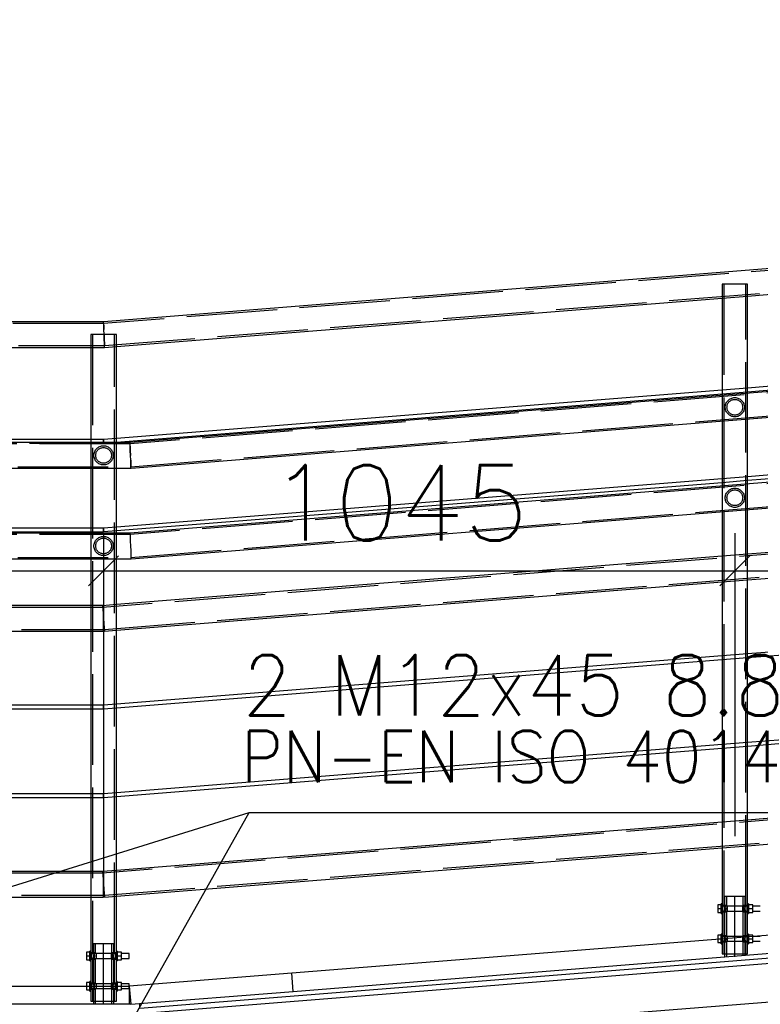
# Paper-space layout '450x700' of a CAD drawing. Header units: millimetres. Extents: x 0 to 420, y 0 to 695.
# Tile 52 of 86: x 231 to 256, y 334 to 367. Entities that reach past the tile are written whole.
import ezdxf

# ---------------------------------------------------------------- set-up
doc = ezdxf.new("R2010")
doc.units = ezdxf.units.MM
doc.linetypes.add('ACAD_ISO02W100', pattern=[15, 12, -3])
doc.linetypes.add('ACAD_ISO04W100', pattern=[30, 24, -3, 0, -3])
doc.layers.get('0').update_dxf_attribs({"linetype": 'CONTINUOUS'})
doc.layers.add('AS_DIM_ON', color=7, linetype='CONTINUOUS')
doc.styles.add('ROMANS', font='romans')
doc.styles.add('Simplex.shx', font='simplex.shx', dxfattribs={"height": 2})

psp = doc.layouts.new('450x700')

# ---------------------------------------------------------------- linework, layer by layer
at = {"linetype": 'Continuous', "ltscale": 0.25}
for p, q in [((359.534, 366.75), (234.11, 356.749)), ((359.985, 362.716), (234.986, 352.749)), ((235.02, 351.901), (360.019, 361.868)), ((359.985, 359.716), (234.986, 349.749)), ((255.434, 357.599), (275.386, 359.19)), ((235.02, 348.901), (360.019, 358.868)), ((234.534, 355.932), (254.586, 357.531)), ((254.586, 357.531), (254.586, 354.485)), ((255.434, 354.552), (255.434, 357.599)), ((234.11, 356.749), (205.01, 356.749)), ((234.111, 356.717), (234.11, 356.749)), ((234.115, 356.625), (234.111, 356.717)), ((234.12, 356.487), (234.115, 356.625)), ((234.115, 356.625), (234.12, 356.487)), ((234.126, 356.325), (234.12, 356.487)), ((275.386, 356.143), (255.434, 354.552)), ((255.434, 354.432), (275.386, 356.023)), ((220.205, 355.901), (233.686, 355.901)), ((233.686, 355.901), (233.686, 352.852)), ((234.534, 352.886), (234.534, 355.932)), ((254.586, 354.485), (234.534, 352.886)), ((255.434, 354.38), (255.434, 354.432)), ((234.534, 352.765), (254.586, 354.364)), ((254.586, 354.364), (254.586, 354.312)), ((254.586, 353.461), (254.586, 351.551)), ((255.434, 351.619), (255.434, 353.529)), ((275.386, 353.21), (255.434, 351.619)), ((255.434, 351.499), (275.386, 353.09)), ((234.986, 352.749), (204.986, 352.749)), ((233.686, 352.852), (220.205, 352.852)), ((234.534, 352.749), (234.534, 352.765)), ((234.987, 352.717), (234.986, 352.749)), ((234.991, 352.625), (234.987, 352.717)), ((234.996, 352.487), (234.991, 352.625)), ((234.991, 352.625), (234.996, 352.487)), ((235.003, 352.325), (234.996, 352.487)), ((234.996, 352.487), (235.003, 352.325)), ((235.009, 352.163), (235.003, 352.325)), ((235.015, 352.025), (235.009, 352.163)), ((235.009, 352.163), (235.015, 352.025)), ((205.02, 351.901), (235.019, 351.901)), ((233.686, 351.901), (233.686, 349.918)), ((234.534, 349.952), (234.534, 351.901)), ((235.018, 351.933), (235.015, 352.025)), ((235.015, 352.025), (235.018, 351.933)), ((235.019, 351.901), (235.018, 351.933)), ((254.586, 351.551), (234.534, 349.952)), ((255.434, 351.38), (255.434, 351.499)), ((234.534, 349.832), (254.586, 351.431)), ((254.586, 351.431), (254.586, 351.312)), ((275.386, 350.642), (255.434, 349.051)), ((255.434, 349.051), (255.434, 350.529)), ((254.586, 350.461), (254.586, 348.983)), ((233.686, 349.918), (220.205, 349.918)), ((234.534, 349.749), (234.534, 349.832)), ((234.986, 349.749), (204.986, 349.749)), ((220.205, 349.798), (233.686, 349.798)), ((233.686, 349.798), (233.686, 349.749)), ((234.986, 349.749), (234.987, 349.717)), ((234.987, 349.717), (234.991, 349.625)), ((234.991, 349.625), (234.996, 349.487)), ((234.992, 349.592), (234.997, 349.47)), ((234.996, 349.487), (235.003, 349.325)), ((255.434, 348.2), (275.386, 349.791)), ((235.003, 349.325), (235.009, 349.163)), ((235.009, 349.163), (235.015, 349.025)), ((205.02, 348.901), (235.019, 348.901)), ((233.686, 348.901), (233.686, 347.349)), ((254.586, 348.983), (234.534, 347.384)), ((234.534, 347.384), (234.534, 348.901)), ((235.015, 349.025), (235.018, 348.933)), ((235.015, 349.025), (235.018, 348.933)), ((235.018, 348.933), (235.02, 348.901)), ((255.434, 345.752), (255.434, 348.2)), ((234.534, 346.534), (254.586, 348.133)), ((254.586, 348.133), (254.586, 345.685)), ((233.686, 347.349), (220.205, 347.349)), ((275.386, 347.343), (255.434, 345.752)), ((255.434, 345.632), (275.386, 347.223)), ((220.205, 346.501), (233.686, 346.501)), ((233.686, 346.501), (233.686, 344.052)), ((234.534, 344.086), (234.534, 346.534)), ((254.586, 345.685), (234.534, 344.086)), ((255.434, 342.819), (255.434, 345.632)), ((234.534, 343.965), (254.586, 345.564)), ((254.586, 345.564), (254.586, 342.751)), ((275.386, 344.41), (255.434, 342.819)), ((255.434, 342.699), (275.386, 344.29)), ((233.686, 344.052), (220.205, 344.052)), ((234.534, 341.152), (234.534, 343.965)), ((235.31, 334.025), (359.709, 343.944)), ((220.205, 343.932), (233.686, 343.932)), ((233.686, 343.932), (233.686, 341.118)), ((254.586, 342.751), (234.534, 341.152)), ((255.434, 340.251), (255.434, 342.699)), ((234.534, 341.032), (254.586, 342.631)), ((254.586, 342.631), (254.586, 340.183)), ((275.386, 341.842), (255.434, 340.251)), ((233.686, 341.118), (220.205, 341.118)), ((234.534, 338.584), (234.534, 341.032)), ((220.205, 340.998), (233.686, 340.998)), ((233.686, 340.998), (233.686, 338.549)), ((255.434, 339.4), (275.386, 340.991)), ((254.586, 340.183), (234.534, 338.584)), ((255.434, 337.476), (255.434, 339.4)), ((234.534, 337.734), (254.586, 339.333)), ((254.586, 339.333), (254.586, 337.476)), ((235.31, 333.844), (297.476, 338.801)), ((233.686, 338.549), (220.205, 338.549)), ((220.205, 337.701), (233.686, 337.701)), ((233.686, 337.701), (233.686, 335.909)), ((234.534, 335.909), (234.534, 337.734)), ((254.554, 337.44), (254.448, 337.44)), ((254.448, 337.44), (254.448, 337.316)), ((254.586, 337.476), (254.554, 337.476)), ((254.554, 337.473), (254.554, 337.476)), ((254.554, 337.463), (254.554, 337.473)), ((254.554, 337.449), (254.554, 337.463)), ((254.554, 337.429), (254.554, 337.449)), ((254.554, 337.405), (254.554, 337.429)), ((254.586, 337.476), (254.586, 337.473)), ((254.586, 337.473), (254.586, 337.463)), ((254.586, 337.463), (254.586, 337.449)), ((254.586, 337.449), (254.586, 337.429)), ((254.586, 337.429), (254.586, 337.405)), ((255.466, 337.476), (255.434, 337.476)), ((255.434, 337.473), (255.434, 337.476)), ((255.434, 337.463), (255.434, 337.473)), ((255.434, 337.449), (255.434, 337.463)), ((255.434, 337.429), (255.434, 337.449)), ((255.434, 337.405), (255.434, 337.429)), ((255.466, 337.476), (255.466, 337.473)), ((255.466, 337.473), (255.466, 337.463)), ((255.466, 337.463), (255.466, 337.449)), ((255.466, 337.449), (255.466, 337.429)), ((255.602, 337.44), (255.466, 337.44)), ((255.466, 337.429), (255.466, 337.405)), ((255.602, 337.316), (255.602, 337.44)), ((254.448, 337.316), (254.554, 337.316)), ((254.448, 337.316), (254.448, 337.191)), ((254.448, 337.191), (254.554, 337.191)), ((254.554, 337.377), (254.554, 337.405)), ((254.554, 337.347), (254.554, 337.377)), ((254.554, 337.316), (254.554, 337.347)), ((254.554, 337.284), (254.554, 337.316)), ((254.554, 337.254), (254.554, 337.284)), ((254.554, 337.227), (254.554, 337.254)), ((254.554, 337.202), (254.554, 337.227)), ((254.554, 337.183), (254.554, 337.202)), ((254.554, 337.168), (254.554, 337.183)), ((254.554, 337.159), (254.554, 337.168)), ((254.554, 337.156), (254.554, 337.159)), ((254.554, 337.156), (254.586, 337.156)), ((254.586, 337.416), (254.6, 337.386)), ((254.586, 337.416), (254.595, 337.396)), ((254.586, 337.405), (254.586, 337.377)), ((254.595, 337.396), (254.586, 337.396)), ((254.586, 337.377), (254.586, 337.347)), ((254.586, 337.347), (254.586, 337.316)), ((254.586, 337.316), (254.586, 337.284)), ((254.586, 337.284), (254.586, 337.254)), ((254.586, 337.254), (254.586, 337.227)), ((254.6, 337.245), (254.586, 337.216)), ((254.586, 337.236), (254.595, 337.236)), ((254.586, 337.227), (254.586, 337.202)), ((254.586, 337.202), (254.586, 337.183)), ((254.586, 337.183), (254.586, 337.168)), ((254.586, 337.168), (254.586, 337.159)), ((254.586, 337.159), (254.586, 337.156)), ((254.586, 337.156), (254.586, 336.476)), ((254.6, 337.386), (254.606, 337.316)), ((254.606, 337.316), (254.6, 337.245)), ((255.414, 337.316), (255.42, 337.386)), ((255.42, 337.245), (255.414, 337.316)), ((255.42, 337.386), (255.434, 337.416)), ((255.434, 337.216), (255.42, 337.245)), ((255.434, 337.396), (255.424, 337.396)), ((255.424, 337.236), (255.434, 337.236)), ((255.434, 337.377), (255.434, 337.405)), ((255.434, 337.347), (255.434, 337.377)), ((255.434, 337.316), (255.434, 337.347)), ((255.434, 337.284), (255.434, 337.316)), ((255.434, 337.254), (255.434, 337.284)), ((255.434, 337.227), (255.434, 337.254)), ((255.434, 337.202), (255.434, 337.227)), ((255.434, 337.183), (255.434, 337.202)), ((255.434, 337.168), (255.434, 337.183)), ((255.434, 337.159), (255.434, 337.168)), ((255.434, 337.156), (255.434, 337.159)), ((255.434, 337.156), (255.466, 337.156)), ((255.434, 336.476), (255.434, 337.156)), ((255.466, 337.405), (255.466, 337.377)), ((255.466, 337.377), (255.466, 337.347)), ((255.466, 337.347), (255.466, 337.316)), ((255.466, 337.316), (255.602, 337.316)), ((255.466, 337.316), (255.466, 337.284)), ((255.466, 337.284), (255.466, 337.254)), ((255.466, 337.254), (255.466, 337.227)), ((255.466, 337.227), (255.466, 337.202)), ((255.466, 337.202), (255.466, 337.183)), ((255.466, 337.191), (255.602, 337.191)), ((255.466, 337.183), (255.466, 337.168)), ((255.466, 337.168), (255.466, 337.159)), ((255.466, 337.159), (255.466, 337.156)), ((255.854, 337.396), (255.602, 337.396)), ((255.602, 337.191), (255.602, 337.316)), ((255.602, 337.236), (255.854, 337.236)), ((260.278, 336.766), (240.341, 335.176)), ((254.586, 336.476), (254.554, 336.476)), ((254.554, 336.473), (254.554, 336.476)), ((254.554, 336.463), (254.554, 336.473)), ((254.554, 336.449), (254.554, 336.463)), ((254.554, 336.429), (254.554, 336.449)), ((254.586, 336.476), (254.586, 336.473)), ((254.586, 336.473), (254.586, 336.463)), ((254.586, 336.463), (254.586, 336.449)), ((254.586, 336.449), (254.586, 336.429)), ((255.466, 336.476), (255.434, 336.476)), ((255.434, 336.473), (255.434, 336.476)), ((255.434, 336.463), (255.434, 336.473)), ((255.434, 336.449), (255.434, 336.463)), ((255.434, 336.429), (255.434, 336.449)), ((255.466, 336.476), (255.466, 336.473)), ((255.466, 336.473), (255.466, 336.463)), ((255.466, 336.463), (255.466, 336.449)), ((255.466, 336.449), (255.466, 336.429)), ((240.389, 334.578), (260.326, 336.168)), ((254.554, 336.44), (254.448, 336.44)), ((254.448, 336.44), (254.448, 336.316)), ((254.448, 336.316), (254.554, 336.316)), ((254.448, 336.316), (254.448, 336.301)), ((254.554, 336.405), (254.554, 336.429)), ((254.554, 336.377), (254.554, 336.405)), ((254.554, 336.347), (254.554, 336.377)), ((254.554, 336.316), (254.554, 336.347)), ((254.554, 336.309), (254.554, 336.316)), ((254.586, 336.429), (254.586, 336.405)), ((254.586, 336.416), (254.6, 336.386)), ((254.586, 336.416), (254.595, 336.396)), ((254.586, 336.405), (254.586, 336.377)), ((254.595, 336.396), (254.586, 336.396)), ((254.586, 336.377), (254.586, 336.347)), ((254.586, 336.347), (254.586, 336.316)), ((254.586, 336.316), (254.586, 336.312)), ((254.6, 336.386), (254.606, 336.316)), ((254.606, 336.316), (254.605, 336.314)), ((255.419, 336.378), (255.42, 336.386)), ((255.42, 336.386), (255.434, 336.416)), ((255.434, 336.396), (255.424, 336.396)), ((255.434, 336.405), (255.434, 336.429)), ((255.434, 336.38), (255.434, 336.405)), ((255.602, 336.44), (255.466, 336.44)), ((255.466, 336.429), (255.466, 336.405)), ((255.466, 336.405), (255.466, 336.382)), ((255.602, 336.393), (255.602, 336.44)), ((255.635, 336.396), (255.602, 336.396)), ((233.654, 335.874), (233.548, 335.874)), ((233.548, 335.874), (233.548, 335.749)), ((233.686, 335.909), (233.654, 335.909)), ((233.654, 335.906), (233.654, 335.909)), ((233.654, 335.897), (233.654, 335.906)), ((233.654, 335.882), (233.654, 335.897)), ((233.654, 335.862), (233.654, 335.882)), ((233.654, 335.838), (233.654, 335.862)), ((233.654, 335.81), (233.654, 335.838)), ((233.654, 335.78), (233.654, 335.81)), ((233.686, 335.909), (233.686, 335.906)), ((233.686, 335.906), (233.686, 335.897)), ((233.686, 335.897), (233.686, 335.882)), ((233.686, 335.882), (233.686, 335.862)), ((233.686, 335.862), (233.686, 335.838)), ((233.686, 335.849), (233.7, 335.82)), ((233.686, 335.838), (233.686, 335.81)), ((233.695, 335.829), (233.686, 335.829)), ((233.686, 335.81), (233.686, 335.78)), ((233.7, 335.82), (233.706, 335.749)), ((234.514, 335.749), (234.52, 335.82)), ((234.52, 335.82), (234.534, 335.849)), ((234.534, 335.829), (234.524, 335.829)), ((234.566, 335.909), (234.534, 335.909)), ((234.534, 335.906), (234.534, 335.909)), ((234.534, 335.897), (234.534, 335.906)), ((234.534, 335.882), (234.534, 335.897)), ((234.534, 335.862), (234.534, 335.882)), ((234.534, 335.838), (234.534, 335.862)), ((234.534, 335.81), (234.534, 335.838)), ((234.534, 335.78), (234.534, 335.81)), ((234.566, 335.909), (234.566, 335.906)), ((234.566, 335.906), (234.566, 335.897)), ((234.566, 335.897), (234.566, 335.882)), ((234.566, 335.882), (234.566, 335.862)), ((234.702, 335.874), (234.566, 335.874)), ((234.566, 335.862), (234.566, 335.838)), ((234.566, 335.838), (234.566, 335.81)), ((234.566, 335.81), (234.566, 335.78)), ((234.702, 335.749), (234.702, 335.874)), ((234.954, 335.829), (234.702, 335.829)), ((234.954, 335.823), (234.954, 335.829)), ((234.954, 335.806), (234.954, 335.823)), ((234.954, 335.78), (234.954, 335.806)), ((233.548, 335.749), (233.654, 335.749)), ((233.548, 335.749), (233.548, 335.625)), ((233.548, 335.625), (233.654, 335.625)), ((233.654, 335.749), (233.654, 335.78)), ((233.654, 335.718), (233.654, 335.749)), ((233.654, 335.688), (233.654, 335.718)), ((233.654, 335.66), (233.654, 335.688)), ((233.654, 335.636), (233.654, 335.66)), ((233.654, 335.616), (233.654, 335.636)), ((233.654, 335.601), (233.654, 335.616)), ((233.654, 335.592), (233.654, 335.601)), ((233.654, 335.589), (233.654, 335.592)), ((233.654, 335.589), (233.686, 335.589)), ((233.686, 335.78), (233.686, 335.749)), ((233.686, 335.749), (233.686, 335.718)), ((233.686, 335.718), (233.686, 335.688)), ((233.686, 335.688), (233.686, 335.66)), ((233.7, 335.678), (233.686, 335.649)), ((233.686, 335.669), (233.695, 335.669)), ((233.686, 335.66), (233.686, 335.636)), ((233.686, 335.636), (233.686, 335.616)), ((233.686, 335.616), (233.686, 335.601)), ((233.686, 335.601), (233.686, 335.592)), ((233.686, 335.592), (233.686, 335.589)), ((233.686, 335.589), (233.686, 334.909)), ((233.706, 335.749), (233.7, 335.678)), ((234.52, 335.678), (234.514, 335.749)), ((234.534, 335.649), (234.52, 335.678)), ((234.524, 335.669), (234.534, 335.669)), ((234.534, 335.749), (234.534, 335.78)), ((234.534, 335.718), (234.534, 335.749)), ((234.534, 335.688), (234.534, 335.718)), ((234.534, 335.66), (234.534, 335.688)), ((234.534, 335.636), (234.534, 335.66)), ((234.534, 335.616), (234.534, 335.636)), ((234.534, 335.601), (234.534, 335.616)), ((234.534, 335.592), (234.534, 335.601)), ((234.534, 335.589), (234.534, 335.592)), ((234.534, 335.589), (234.566, 335.589)), ((234.534, 334.909), (234.534, 335.589)), ((234.566, 335.78), (234.566, 335.749)), ((234.566, 335.749), (234.702, 335.749)), ((234.566, 335.749), (234.566, 335.718)), ((234.566, 335.718), (234.566, 335.688)), ((234.566, 335.688), (234.566, 335.66)), ((234.566, 335.66), (234.566, 335.636)), ((234.566, 335.636), (234.566, 335.616)), ((234.566, 335.625), (234.702, 335.625)), ((234.566, 335.616), (234.566, 335.601)), ((234.566, 335.601), (234.566, 335.592)), ((234.566, 335.592), (234.566, 335.589)), ((234.702, 335.625), (234.702, 335.749)), ((234.702, 335.669), (234.954, 335.669)), ((234.954, 335.749), (234.954, 335.78)), ((234.954, 335.718), (234.954, 335.749)), ((234.954, 335.693), (234.954, 335.718)), ((234.954, 335.675), (234.954, 335.693)), ((234.954, 335.669), (234.954, 335.675)), ((240.341, 335.176), (234.962, 334.747)), ((240.389, 334.578), (240.341, 335.176)), ((233.654, 334.874), (233.548, 334.874)), ((233.548, 334.874), (233.548, 334.749)), ((233.686, 334.909), (233.654, 334.909)), ((233.654, 334.906), (233.654, 334.909)), ((233.654, 334.897), (233.654, 334.906)), ((233.654, 334.882), (233.654, 334.897)), ((233.654, 334.862), (233.654, 334.882)), ((233.654, 334.838), (233.654, 334.862)), ((233.654, 334.81), (233.654, 334.838)), ((233.686, 334.909), (233.686, 334.906)), ((233.686, 334.906), (233.686, 334.897)), ((233.686, 334.897), (233.686, 334.882)), ((233.686, 334.882), (233.686, 334.862)), ((233.686, 334.862), (233.686, 334.838)), ((233.686, 334.849), (233.7, 334.82)), ((233.686, 334.838), (233.686, 334.81)), ((233.695, 334.829), (233.686, 334.829)), ((233.7, 334.82), (233.706, 334.749)), ((234.514, 334.749), (234.52, 334.82)), ((234.52, 334.82), (234.534, 334.849)), ((234.534, 334.829), (234.524, 334.829)), ((234.566, 334.909), (234.534, 334.909)), ((234.534, 334.906), (234.534, 334.909)), ((234.534, 334.897), (234.534, 334.906)), ((234.534, 334.882), (234.534, 334.897)), ((234.534, 334.862), (234.534, 334.882)), ((234.534, 334.838), (234.534, 334.862)), ((234.534, 334.81), (234.534, 334.838)), ((234.566, 334.909), (234.566, 334.906)), ((234.566, 334.906), (234.566, 334.897)), ((234.566, 334.897), (234.566, 334.882)), ((234.566, 334.882), (234.566, 334.862)), ((234.702, 334.874), (234.566, 334.874)), ((234.566, 334.862), (234.566, 334.838)), ((234.566, 334.838), (234.566, 334.81)), ((234.702, 334.749), (234.702, 334.874)), ((234.954, 334.829), (234.702, 334.829)), ((234.954, 334.823), (234.954, 334.829)), ((234.954, 334.806), (234.954, 334.823)), ((214.962, 334.749), (234.962, 334.749)), ((233.654, 334.78), (233.654, 334.81)), ((233.654, 334.749), (233.654, 334.78)), ((233.686, 334.81), (233.686, 334.78)), ((233.686, 334.78), (233.686, 334.749)), ((234.534, 334.78), (234.534, 334.81)), ((234.534, 334.749), (234.534, 334.78)), ((234.566, 334.81), (234.566, 334.78)), ((234.566, 334.78), (234.566, 334.749)), ((234.954, 334.78), (234.954, 334.806)), ((234.954, 334.749), (234.954, 334.78)), ((234.962, 334.749), (234.962, 334.149)), ((234.962, 334.747), (235.01, 334.149)), ((235.01, 334.149), (240.389, 334.578)), ((235.31, 334.025), (235.31, 334.173)), ((234.962, 334.149), (214.962, 334.149)), ((235.01, 334.149), (234.962, 334.149))]:
    psp.add_line(p, q, dxfattribs=at)
at = {"color": 84, "linetype": 'ACAD_ISO02W100', "ltscale": 0.25}
for p, q in [((359.476, 366.687), (234.112, 356.691)), ((234.141, 355.959), (358.744, 365.895)), ((359.987, 362.67), (234.988, 352.703)), ((235.018, 351.947), (360.017, 361.914)), ((359.987, 359.67), (234.988, 349.703)), ((235.018, 348.947), (360.017, 358.914)), ((254.618, 357.99), (254.586, 357.99)), ((254.586, 357.99), (254.586, 357.589)), ((254.71, 357.99), (254.618, 357.99)), ((254.644, 357.99), (254.644, 337.416)), ((254.847, 357.99), (254.71, 357.99)), ((255.01, 357.99), (254.847, 357.99)), ((255.172, 357.99), (255.01, 357.99)), ((255.309, 357.99), (255.172, 357.99)), ((255.401, 357.99), (255.309, 357.99)), ((255.376, 337.416), (255.376, 357.99)), ((255.434, 357.99), (255.401, 357.99)), ((255.434, 357.599), (255.434, 357.99)), ((254.586, 357.531), (255.434, 357.599)), ((254.586, 357.589), (254.586, 357.531)), ((359.081, 357.257), (234.081, 347.29)), ((234.112, 356.691), (205.012, 356.691)), ((234.112, 356.691), (234.113, 356.663)), ((234.113, 356.663), (234.115, 356.625)), ((234.139, 346.56), (358.686, 356.492)), ((233.718, 356.325), (233.686, 356.325)), ((233.686, 356.325), (233.686, 355.959)), ((233.81, 356.325), (233.718, 356.325)), ((233.744, 356.325), (233.744, 335.849)), ((233.947, 356.325), (233.81, 356.325)), ((234.11, 356.325), (233.947, 356.325)), ((234.127, 356.325), (234.11, 356.325)), ((234.133, 356.163), (234.126, 356.325)), ((234.127, 356.325), (234.133, 356.163)), ((234.272, 356.325), (234.127, 356.325)), ((234.138, 356.025), (234.133, 356.163)), ((234.133, 356.163), (234.138, 356.025)), ((234.142, 355.933), (234.138, 356.025)), ((234.138, 356.025), (234.14, 355.987)), ((234.409, 356.325), (234.272, 356.325)), ((234.501, 356.325), (234.409, 356.325)), ((234.476, 335.849), (234.476, 356.325)), ((234.534, 356.325), (234.501, 356.325)), ((234.534, 355.932), (234.534, 356.325)), ((205.041, 355.959), (234.141, 355.959)), ((233.686, 355.959), (233.686, 355.901)), ((233.686, 355.901), (234.143, 355.901)), ((234.141, 355.959), (234.14, 355.987)), ((234.14, 355.987), (234.141, 355.959)), ((234.143, 355.901), (234.142, 355.933)), ((234.143, 355.901), (234.534, 355.932)), ((255.434, 354.552), (254.586, 354.485)), ((254.586, 354.485), (254.586, 354.364)), ((254.586, 354.364), (255.434, 354.432)), ((255.434, 354.432), (255.434, 354.552)), ((255.434, 354.333), (255.434, 354.38)), ((254.586, 354.312), (254.586, 354.266)), ((254.586, 354.266), (254.586, 353.461)), ((255.434, 353.575), (255.434, 354.333)), ((255.434, 353.529), (255.434, 353.575)), ((234.11, 352.852), (233.686, 352.852)), ((233.686, 352.852), (233.686, 352.749)), ((233.686, 352.749), (233.686, 352.703)), ((234.534, 352.886), (234.105, 352.852)), ((234.105, 352.852), (234.106, 352.834)), ((234.106, 352.834), (234.11, 352.792)), ((234.11, 352.834), (234.11, 352.852)), ((234.11, 352.792), (234.11, 352.834)), ((234.11, 352.792), (234.113, 352.749)), ((234.11, 352.749), (234.11, 352.792)), ((234.11, 352.749), (234.11, 352.749)), ((234.11, 352.732), (234.11, 352.749)), ((234.113, 352.749), (234.113, 352.749)), ((234.113, 352.749), (234.114, 352.732)), ((234.114, 352.732), (234.534, 352.765)), ((234.534, 352.765), (234.534, 352.886)), ((234.534, 352.703), (234.534, 352.749)), ((234.988, 352.703), (204.988, 352.703)), ((205.41, 352.732), (234.11, 352.732)), ((233.686, 352.703), (233.686, 351.901)), ((234.534, 351.947), (234.534, 352.703)), ((205.018, 351.947), (235.018, 351.947)), ((234.534, 351.901), (234.534, 351.947)), ((255.434, 351.619), (254.586, 351.551)), ((254.586, 351.551), (254.586, 351.431)), ((254.586, 351.431), (255.434, 351.499)), ((255.434, 351.499), (255.434, 351.619)), ((254.586, 351.312), (254.586, 351.266)), ((254.586, 351.266), (254.586, 350.461)), ((255.434, 350.529), (255.434, 351.38)), ((234.11, 349.918), (233.686, 349.918)), ((233.686, 349.918), (233.686, 349.798)), ((234.534, 349.952), (234.105, 349.918)), ((234.105, 349.918), (234.106, 349.901)), ((234.106, 349.901), (234.11, 349.858)), ((234.11, 349.901), (234.11, 349.918)), ((234.11, 349.858), (234.11, 349.901)), ((234.11, 349.858), (234.113, 349.816)), ((234.11, 349.816), (234.11, 349.858)), ((234.11, 349.798), (234.11, 349.816)), ((234.113, 349.816), (234.114, 349.799)), ((234.114, 349.799), (234.534, 349.832)), ((234.534, 349.832), (234.534, 349.952)), ((234.988, 349.703), (204.988, 349.703)), ((233.686, 349.798), (234.11, 349.798)), ((233.686, 349.749), (233.686, 349.703)), ((233.686, 349.703), (233.686, 348.901)), ((234.534, 348.901), (234.534, 349.749)), ((205.018, 348.947), (235.018, 348.947)), ((255.434, 349.051), (254.586, 348.983)), ((254.586, 348.983), (254.586, 348.133)), ((255.434, 348.258), (255.434, 349.051)), ((359.081, 348.457), (234.081, 338.49)), ((254.586, 348.133), (255.434, 348.2)), ((255.434, 348.2), (255.434, 348.258)), ((234.139, 337.76), (358.686, 347.692)), ((233.744, 347.291), (219.781, 347.291)), ((234.11, 347.349), (233.686, 347.349)), ((233.686, 347.349), (233.686, 346.501)), ((234.08, 347.291), (233.744, 347.291)), ((234.534, 347.384), (234.076, 347.348)), ((234.076, 347.348), (234.078, 347.316)), ((234.078, 347.316), (234.086, 347.224)), ((234.11, 347.291), (234.08, 347.291)), ((234.086, 347.224), (234.097, 347.087)), ((234.11, 347.317), (234.11, 347.349)), ((234.11, 347.225), (234.11, 347.317)), ((234.11, 347.087), (234.11, 347.225)), ((234.534, 346.592), (234.534, 347.384)), ((234.097, 347.087), (234.11, 346.925)), ((234.11, 346.925), (234.11, 347.087)), ((234.11, 346.925), (234.123, 346.763)), ((234.11, 346.763), (234.11, 346.925)), ((220.147, 346.559), (234.11, 346.559)), ((234.11, 346.625), (234.11, 346.763)), ((234.11, 346.533), (234.11, 346.625)), ((234.123, 346.763), (234.133, 346.626)), ((234.133, 346.626), (234.141, 346.535)), ((234.534, 346.534), (234.534, 346.592)), ((233.686, 346.501), (234.11, 346.501)), ((234.11, 346.501), (234.11, 346.533)), ((234.141, 346.535), (234.143, 346.502)), ((234.143, 346.502), (234.534, 346.534)), ((255.434, 345.752), (254.586, 345.685)), ((254.586, 345.685), (254.586, 345.564)), ((254.586, 345.564), (255.434, 345.632)), ((255.434, 345.632), (255.434, 345.752)), ((234.11, 344.052), (233.686, 344.052)), ((233.686, 344.052), (233.686, 343.932)), ((234.534, 344.086), (234.105, 344.052)), ((234.105, 344.052), (234.106, 344.034)), ((234.106, 344.034), (234.11, 343.992)), ((234.11, 344.034), (234.11, 344.052)), ((234.11, 343.992), (234.11, 344.034)), ((234.11, 343.992), (234.113, 343.949)), ((234.11, 343.949), (234.11, 343.992)), ((234.11, 343.932), (234.11, 343.949)), ((234.113, 343.949), (234.114, 343.932)), ((234.114, 343.932), (234.534, 343.965)), ((234.534, 343.965), (234.534, 344.086)), ((233.686, 343.932), (234.11, 343.932)), ((255.434, 342.819), (254.586, 342.751)), ((254.586, 342.751), (254.586, 342.631)), ((254.586, 342.631), (255.434, 342.699)), ((255.434, 342.699), (255.434, 342.819)), ((234.11, 341.118), (233.686, 341.118)), ((233.686, 341.118), (233.686, 340.998)), ((234.534, 341.152), (234.105, 341.118)), ((234.105, 341.118), (234.106, 341.101)), ((234.106, 341.101), (234.11, 341.058)), ((234.11, 341.101), (234.11, 341.118)), ((234.11, 341.058), (234.11, 341.101)), ((234.11, 341.058), (234.113, 341.016)), ((234.11, 341.016), (234.11, 341.058)), ((234.11, 340.998), (234.11, 341.016)), ((234.113, 341.016), (234.114, 340.999)), ((234.114, 340.999), (234.534, 341.032)), ((234.534, 341.032), (234.534, 341.152)), ((233.686, 340.998), (234.11, 340.998)), ((255.434, 340.251), (254.586, 340.183)), ((254.586, 340.183), (254.586, 339.333)), ((255.434, 340.193), (255.434, 340.251)), ((255.434, 339.4), (255.434, 340.193)), ((254.586, 339.333), (255.434, 339.4)), ((233.744, 338.491), (219.781, 338.491)), ((234.11, 338.549), (233.686, 338.549)), ((233.686, 338.549), (233.686, 337.701)), ((234.08, 338.491), (233.744, 338.491)), ((234.534, 338.584), (234.076, 338.548)), ((234.076, 338.548), (234.078, 338.516)), ((234.078, 338.516), (234.086, 338.424)), ((234.11, 338.491), (234.08, 338.491)), ((234.086, 338.424), (234.097, 338.287)), ((234.11, 338.517), (234.11, 338.549)), ((234.11, 338.425), (234.11, 338.517)), ((234.11, 338.287), (234.11, 338.425)), ((234.534, 338.526), (234.534, 338.584)), ((234.534, 337.734), (234.534, 338.526)), ((234.097, 338.287), (234.11, 338.125)), ((234.11, 338.125), (234.11, 338.287)), ((234.11, 338.125), (234.123, 337.963)), ((234.11, 337.963), (234.11, 338.125)), ((220.147, 337.759), (234.11, 337.759)), ((234.11, 337.825), (234.11, 337.963)), ((234.11, 337.733), (234.11, 337.825)), ((234.123, 337.963), (234.133, 337.826)), ((234.133, 337.826), (234.141, 337.735)), ((233.686, 337.701), (234.11, 337.701)), ((234.11, 337.701), (234.11, 337.733)), ((234.141, 337.735), (234.143, 337.702)), ((234.143, 337.702), (234.534, 337.734)), ((254.771, 337.716), (254.673, 337.716)), ((254.673, 337.716), (254.673, 337.416)), ((254.731, 337.716), (254.731, 337.416)), ((255.01, 337.716), (254.771, 337.716)), ((255.248, 337.716), (255.01, 337.716)), ((255.347, 337.716), (255.248, 337.716)), ((255.289, 337.416), (255.289, 337.716)), ((255.347, 337.416), (255.347, 337.716)), ((254.644, 337.416), (254.586, 337.416)), ((254.586, 337.216), (254.644, 337.216)), ((254.595, 337.396), (254.6, 337.386)), ((255.424, 337.396), (254.595, 337.396)), ((254.595, 337.236), (255.424, 337.236)), ((254.644, 337.416), (254.658, 337.386)), ((254.658, 337.245), (254.644, 337.216)), ((254.644, 337.216), (254.644, 336.416)), ((254.653, 337.396), (254.658, 337.386)), ((254.658, 337.386), (254.664, 337.316)), ((254.664, 337.316), (254.658, 337.245)), ((254.673, 337.416), (254.702, 337.386)), ((254.731, 337.416), (254.673, 337.416)), ((254.702, 337.245), (254.673, 337.216)), ((254.673, 337.216), (254.673, 336.416)), ((254.673, 337.216), (254.731, 337.216)), ((254.702, 337.386), (254.714, 337.316)), ((254.714, 337.316), (254.702, 337.245)), ((254.731, 337.416), (254.76, 337.386)), ((254.76, 337.245), (254.731, 337.216)), ((254.731, 337.216), (254.731, 336.416)), ((254.76, 337.386), (254.761, 337.385)), ((254.761, 337.246), (254.76, 337.245)), ((254.761, 337.385), (254.761, 337.316)), ((254.761, 337.316), (254.761, 337.246)), ((255.259, 337.386), (255.289, 337.416)), ((255.259, 337.386), (255.269, 337.396)), ((255.259, 337.385), (255.259, 337.386)), ((255.259, 337.385), (255.259, 337.316)), ((255.259, 337.316), (255.259, 337.246)), ((255.259, 337.245), (255.259, 337.246)), ((255.289, 337.216), (255.259, 337.245)), ((255.347, 337.416), (255.289, 337.416)), ((255.289, 336.416), (255.289, 337.216)), ((255.289, 337.216), (255.347, 337.216)), ((255.305, 337.316), (255.317, 337.386)), ((255.317, 337.245), (255.305, 337.316)), ((255.317, 337.386), (255.347, 337.416)), ((255.317, 337.386), (255.327, 337.396)), ((255.347, 337.216), (255.317, 337.245)), ((255.347, 336.416), (255.347, 337.216)), ((255.356, 337.316), (255.362, 337.386)), ((255.362, 337.245), (255.356, 337.316)), ((255.362, 337.386), (255.376, 337.416)), ((255.376, 337.216), (255.362, 337.245)), ((255.366, 337.236), (255.362, 337.245)), ((255.434, 337.416), (255.376, 337.416)), ((255.376, 337.216), (255.434, 337.216)), ((255.376, 336.416), (255.376, 337.216)), ((255.424, 337.236), (255.42, 337.245)), ((233.871, 336.149), (233.773, 336.149)), ((233.773, 336.149), (233.773, 335.849)), ((233.831, 336.149), (233.831, 335.849)), ((234.11, 336.149), (233.871, 336.149)), ((234.348, 336.149), (234.11, 336.149)), ((234.447, 336.149), (234.348, 336.149)), ((234.389, 335.849), (234.389, 336.149)), ((234.447, 335.849), (234.447, 336.149)), ((254.448, 336.301), (254.448, 336.191)), ((254.448, 336.191), (254.554, 336.191)), ((254.554, 336.284), (254.554, 336.309)), ((254.554, 336.254), (254.554, 336.284)), ((254.554, 336.227), (254.554, 336.254)), ((254.554, 336.202), (254.554, 336.227)), ((254.554, 336.191), (254.554, 336.202)), ((254.554, 336.183), (254.554, 336.191)), ((254.554, 336.168), (254.554, 336.183)), ((254.554, 336.159), (254.554, 336.168)), ((254.554, 336.156), (254.554, 336.159)), ((254.554, 336.156), (254.586, 336.156)), ((254.644, 336.416), (254.586, 336.416)), ((254.586, 336.312), (254.586, 336.284)), ((254.586, 336.284), (254.586, 336.254)), ((254.586, 336.254), (254.586, 336.227)), ((254.6, 336.245), (254.586, 336.216)), ((254.586, 336.236), (255.424, 336.236)), ((254.586, 336.227), (254.586, 336.202)), ((254.586, 336.216), (254.644, 336.216)), ((254.586, 336.202), (254.586, 336.183)), ((254.586, 336.183), (254.586, 336.168)), ((254.586, 336.168), (254.586, 336.159)), ((254.586, 336.159), (254.586, 336.156)), ((254.586, 336.156), (254.586, 335.816)), ((254.595, 336.396), (254.6, 336.386)), ((254.693, 336.396), (254.595, 336.396)), ((254.605, 336.314), (254.6, 336.245)), ((254.644, 336.416), (254.658, 336.386)), ((254.658, 336.245), (254.644, 336.216)), ((254.644, 336.216), (254.644, 335.816)), ((254.653, 336.396), (254.658, 336.386)), ((254.658, 336.386), (254.664, 336.316)), ((254.664, 336.316), (254.658, 336.245)), ((254.663, 336.318), (254.664, 336.316)), ((254.673, 336.416), (254.702, 336.386)), ((254.731, 336.416), (254.673, 336.416)), ((254.702, 336.245), (254.673, 336.216)), ((254.673, 336.216), (254.673, 335.717)), ((254.673, 336.216), (254.731, 336.216)), ((255.424, 336.396), (254.693, 336.396)), ((254.693, 336.396), (254.702, 336.386)), ((254.702, 336.386), (254.713, 336.322)), ((254.714, 336.316), (254.702, 336.245)), ((254.713, 336.322), (254.714, 336.316)), ((254.731, 336.416), (254.76, 336.386)), ((254.76, 336.245), (254.731, 336.216)), ((254.731, 336.216), (254.731, 335.722)), ((254.751, 336.396), (254.76, 336.386)), ((254.76, 336.386), (254.761, 336.385)), ((254.761, 336.246), (254.76, 336.245)), ((254.761, 336.385), (254.761, 336.316)), ((254.761, 336.316), (254.761, 336.246)), ((255.259, 336.386), (255.289, 336.416)), ((255.259, 336.385), (255.259, 336.386)), ((255.259, 336.385), (255.259, 336.316)), ((255.259, 336.316), (255.259, 336.246)), ((255.259, 336.245), (255.259, 336.246)), ((255.289, 336.216), (255.259, 336.245)), ((255.269, 336.236), (255.259, 336.245)), ((255.347, 336.416), (255.289, 336.416)), ((255.289, 335.766), (255.289, 336.216)), ((255.289, 336.216), (255.347, 336.216)), ((255.305, 336.316), (255.317, 336.386)), ((255.317, 336.245), (255.305, 336.316)), ((255.317, 336.386), (255.347, 336.416)), ((255.347, 336.216), (255.317, 336.245)), ((255.327, 336.236), (255.317, 336.245)), ((255.347, 335.771), (255.347, 336.216)), ((255.356, 336.316), (255.362, 336.386)), ((255.362, 336.245), (255.356, 336.316)), ((255.362, 336.386), (255.376, 336.416)), ((255.376, 336.216), (255.362, 336.245)), ((255.366, 336.236), (255.362, 336.245)), ((255.434, 336.416), (255.376, 336.416)), ((255.376, 336.216), (255.434, 336.216)), ((255.376, 335.816), (255.376, 336.216)), ((255.414, 336.316), (255.419, 336.378)), ((255.42, 336.245), (255.414, 336.316)), ((255.434, 336.216), (255.42, 336.245)), ((255.424, 336.236), (255.42, 336.245)), ((255.424, 336.236), (255.434, 336.236)), ((255.434, 336.377), (255.434, 336.38)), ((255.434, 336.347), (255.434, 336.377)), ((255.434, 336.316), (255.434, 336.347)), ((255.434, 336.284), (255.434, 336.316)), ((255.434, 336.254), (255.434, 336.284)), ((255.434, 336.227), (255.434, 336.254)), ((255.434, 336.202), (255.434, 336.227)), ((255.434, 336.183), (255.434, 336.202)), ((255.434, 336.168), (255.434, 336.183)), ((255.434, 336.159), (255.434, 336.168)), ((255.434, 336.156), (255.434, 336.159)), ((255.434, 336.156), (255.466, 336.156)), ((255.434, 335.816), (255.434, 336.156)), ((255.466, 336.382), (255.466, 336.377)), ((255.466, 336.377), (255.466, 336.347)), ((255.466, 336.347), (255.466, 336.316)), ((255.466, 336.316), (255.602, 336.316)), ((255.466, 336.316), (255.466, 336.284)), ((255.466, 336.284), (255.466, 336.254)), ((255.466, 336.254), (255.466, 336.227)), ((255.466, 336.227), (255.466, 336.202)), ((255.466, 336.202), (255.466, 336.183)), ((255.466, 336.191), (255.602, 336.191)), ((255.466, 336.183), (255.466, 336.168)), ((255.466, 336.168), (255.466, 336.159)), ((255.466, 336.159), (255.466, 336.156)), ((255.602, 336.316), (255.602, 336.393)), ((255.602, 336.191), (255.602, 336.316)), ((255.602, 336.236), (255.854, 336.236)), ((255.854, 336.396), (255.635, 336.396)), ((233.686, 335.849), (233.695, 335.829)), ((233.744, 335.849), (233.686, 335.849)), ((234.524, 335.829), (233.695, 335.829)), ((233.744, 335.849), (233.758, 335.82)), ((233.753, 335.829), (233.758, 335.82)), ((233.758, 335.82), (233.764, 335.749)), ((233.773, 335.849), (233.802, 335.82)), ((233.831, 335.849), (233.773, 335.849)), ((233.802, 335.82), (233.814, 335.749)), ((233.831, 335.849), (233.86, 335.82)), ((233.86, 335.82), (233.861, 335.818)), ((233.861, 335.818), (233.861, 335.749)), ((234.359, 335.82), (234.389, 335.849)), ((234.359, 335.818), (234.359, 335.82)), ((234.359, 335.818), (234.359, 335.749)), ((234.447, 335.849), (234.389, 335.849)), ((234.405, 335.749), (234.417, 335.82)), ((234.417, 335.82), (234.447, 335.849)), ((234.456, 335.749), (234.462, 335.82)), ((234.462, 335.82), (234.476, 335.849)), ((234.462, 335.82), (234.466, 335.829)), ((234.534, 335.849), (234.476, 335.849)), ((234.52, 335.82), (234.524, 335.829)), ((254.586, 335.816), (254.618, 335.816)), ((254.618, 335.816), (254.71, 335.816)), ((254.71, 335.816), (254.847, 335.816)), ((254.847, 335.816), (255.01, 335.816)), ((255.01, 335.816), (255.172, 335.816)), ((255.172, 335.816), (255.309, 335.816)), ((255.309, 335.816), (255.401, 335.816)), ((255.401, 335.816), (255.434, 335.816)), ((233.686, 335.649), (233.744, 335.649)), ((233.7, 335.678), (233.695, 335.669)), ((233.695, 335.669), (234.524, 335.669)), ((233.758, 335.678), (233.744, 335.649)), ((233.744, 335.649), (233.744, 334.849)), ((233.758, 335.678), (233.753, 335.669)), ((233.764, 335.749), (233.758, 335.678)), ((233.802, 335.678), (233.773, 335.649)), ((233.773, 335.649), (233.773, 334.849)), ((233.773, 335.649), (233.831, 335.649)), ((233.814, 335.749), (233.802, 335.678)), ((233.86, 335.678), (233.831, 335.649)), ((233.831, 335.649), (233.831, 334.849)), ((233.861, 335.68), (233.86, 335.678)), ((233.861, 335.749), (233.861, 335.68)), ((234.359, 335.749), (234.359, 335.68)), ((234.359, 335.678), (234.359, 335.68)), ((234.389, 335.649), (234.359, 335.678)), ((234.389, 334.849), (234.389, 335.649)), ((234.389, 335.649), (234.447, 335.649)), ((234.417, 335.678), (234.405, 335.749)), ((234.447, 335.649), (234.417, 335.678)), ((234.447, 334.849), (234.447, 335.649)), ((234.462, 335.678), (234.456, 335.749)), ((234.476, 335.649), (234.462, 335.678)), ((234.476, 335.649), (234.466, 335.669)), ((234.476, 335.649), (234.534, 335.649)), ((234.476, 334.849), (234.476, 335.649)), ((234.534, 335.649), (234.524, 335.669)), ((233.686, 334.849), (233.695, 334.829)), ((233.744, 334.849), (233.686, 334.849)), ((234.524, 334.829), (233.695, 334.829)), ((233.744, 334.849), (233.758, 334.82)), ((233.753, 334.829), (233.758, 334.82)), ((233.758, 334.82), (233.764, 334.749)), ((233.773, 334.849), (233.802, 334.82)), ((233.831, 334.849), (233.773, 334.849)), ((233.802, 334.82), (233.814, 334.749)), ((233.831, 334.849), (233.86, 334.82)), ((233.86, 334.82), (233.861, 334.818)), ((233.861, 334.818), (233.861, 334.749)), ((234.359, 334.82), (234.389, 334.849)), ((234.359, 334.818), (234.359, 334.82)), ((234.359, 334.818), (234.359, 334.749)), ((234.369, 334.829), (234.389, 334.849)), ((234.447, 334.849), (234.389, 334.849)), ((234.405, 334.749), (234.417, 334.82)), ((234.417, 334.82), (234.447, 334.849)), ((234.456, 334.749), (234.462, 334.82)), ((234.462, 334.82), (234.476, 334.849)), ((234.462, 334.82), (234.466, 334.829)), ((234.534, 334.849), (234.476, 334.849)), ((234.52, 334.82), (234.524, 334.829)), ((233.548, 334.749), (233.548, 334.625)), ((233.548, 334.625), (233.654, 334.625)), ((233.654, 334.718), (233.654, 334.749)), ((233.654, 334.688), (233.654, 334.718)), ((233.654, 334.66), (233.654, 334.688)), ((233.654, 334.636), (233.654, 334.66)), ((233.654, 334.625), (233.654, 334.636)), ((233.654, 334.616), (233.654, 334.625)), ((233.654, 334.601), (233.654, 334.616)), ((233.654, 334.592), (233.654, 334.601)), ((233.654, 334.589), (233.654, 334.592)), ((233.654, 334.589), (233.686, 334.589)), ((233.686, 334.749), (233.686, 334.718)), ((233.686, 334.718), (233.686, 334.688)), ((233.686, 334.688), (233.686, 334.66)), ((233.7, 334.678), (233.686, 334.649)), ((233.686, 334.669), (233.695, 334.669)), ((233.686, 334.66), (233.686, 334.636)), ((233.686, 334.649), (233.744, 334.649)), ((233.686, 334.636), (233.686, 334.616)), ((233.686, 334.616), (233.686, 334.601)), ((233.686, 334.601), (233.686, 334.592)), ((233.686, 334.592), (233.686, 334.589)), ((233.686, 334.589), (233.686, 334.249)), ((233.7, 334.678), (233.695, 334.669)), ((233.695, 334.669), (234.524, 334.669)), ((233.706, 334.749), (233.7, 334.678)), ((233.758, 334.678), (233.744, 334.649)), ((233.744, 334.649), (233.744, 334.249)), ((233.758, 334.678), (233.753, 334.669)), ((233.764, 334.749), (233.758, 334.678)), ((233.802, 334.678), (233.773, 334.649)), ((233.773, 334.649), (233.773, 334.149)), ((233.773, 334.649), (233.831, 334.649)), ((233.814, 334.749), (233.802, 334.678)), ((233.86, 334.678), (233.831, 334.649)), ((233.831, 334.649), (233.831, 334.149)), ((233.861, 334.68), (233.86, 334.678)), ((233.861, 334.749), (233.861, 334.68)), ((234.359, 334.749), (234.359, 334.68)), ((234.359, 334.678), (234.359, 334.68)), ((234.389, 334.649), (234.359, 334.678)), ((234.389, 334.149), (234.389, 334.649)), ((234.389, 334.649), (234.447, 334.649)), ((234.417, 334.678), (234.405, 334.749)), ((234.447, 334.649), (234.417, 334.678)), ((234.447, 334.149), (234.447, 334.649)), ((234.462, 334.678), (234.456, 334.749)), ((234.476, 334.649), (234.462, 334.678)), ((234.476, 334.649), (234.466, 334.669)), ((234.476, 334.649), (234.534, 334.649)), ((234.476, 334.249), (234.476, 334.649)), ((234.52, 334.678), (234.514, 334.749)), ((234.534, 334.649), (234.52, 334.678)), ((234.534, 334.649), (234.524, 334.669)), ((234.524, 334.669), (234.534, 334.669)), ((234.534, 334.718), (234.534, 334.749)), ((234.534, 334.688), (234.534, 334.718)), ((234.534, 334.66), (234.534, 334.688)), ((234.534, 334.636), (234.534, 334.66)), ((234.534, 334.616), (234.534, 334.636)), ((234.534, 334.601), (234.534, 334.616)), ((234.534, 334.592), (234.534, 334.601)), ((234.534, 334.589), (234.534, 334.592)), ((234.534, 334.589), (234.566, 334.589)), ((234.534, 334.249), (234.534, 334.589)), ((234.566, 334.749), (234.566, 334.718)), ((234.566, 334.718), (234.566, 334.688)), ((234.566, 334.688), (234.566, 334.66)), ((234.566, 334.66), (234.566, 334.636)), ((234.566, 334.636), (234.566, 334.625)), ((234.566, 334.625), (234.702, 334.625)), ((234.566, 334.625), (234.566, 334.616)), ((234.566, 334.616), (234.566, 334.601)), ((234.566, 334.601), (234.566, 334.592)), ((234.566, 334.592), (234.566, 334.589)), ((234.702, 334.625), (234.702, 334.749)), ((234.702, 334.669), (234.954, 334.669)), ((234.954, 334.718), (234.954, 334.749)), ((234.954, 334.693), (234.954, 334.718)), ((234.954, 334.675), (234.954, 334.693)), ((234.954, 334.669), (234.954, 334.675)), ((233.686, 334.249), (233.718, 334.249)), ((233.718, 334.249), (233.81, 334.249)), ((233.81, 334.249), (233.947, 334.249)), ((233.947, 334.249), (234.11, 334.249)), ((234.11, 334.249), (234.272, 334.249)), ((234.272, 334.249), (234.409, 334.249)), ((234.409, 334.249), (234.501, 334.249)), ((234.501, 334.249), (234.534, 334.249))]:
    psp.add_line(p, q, dxfattribs=at)
at = {"color": 10, "linetype": 'ACAD_ISO04W100', "ltscale": 0.25}
for p, q in [((235.182, 332.558), (359.836, 342.498)), ((255.01, 335.716), (255.01, 337.716)), ((234.11, 334.149), (234.11, 336.149))]:
    psp.add_line(p, q, dxfattribs=at)
at = {"color": 7}
psp.add_line((206.73, 330.462), (238.933, 340.503), dxfattribs=at)
psp.add_lwpolyline([(233.29, 330.462), (238.933, 340.503), (261.114, 340.503)], dxfattribs=at)
at = {"color": 84, "linetype": 'ACAD_ISO02W100', "ltscale": 0.25}
for centre, radius in [((255.01, 353.92, 0), 0.318), ((255.01, 353.92, 0), 0.26), ((234.11, 352.325, 0), 0.318), ((234.11, 352.325, 0), 0.26), ((255.01, 350.92, 0), 0.318), ((255.01, 350.92, 0), 0.26), ((234.11, 349.325, 0), 0.318), ((234.11, 349.325, 0), 0.26)]:
    psp.add_circle(centre, radius, dxfattribs=at)
at = {"layer": 'AS_DIM_ON', "color": 8}
for p, q in [((234.11, 349.751), (234.11, 338.149)), ((255.01, 349.751), (255.01, 339.716)), ((219.781, 348.501), (234.11, 348.501)), ((234.11, 348.501), (255.01, 348.501)), ((255.01, 348.501), (275.81, 348.501))]:
    psp.add_line(p, q, dxfattribs=at)
at = {"layer": 'AS_DIM_ON', "color": 8, "linetype": 'ByBlock', "lineweight": -2}
for p, q in [((233.61, 348.001), (234.61, 349.001)), ((234.61, 349.001), (233.61, 348.001)), ((254.51, 348.001), (255.51, 349.001)), ((255.51, 349.001), (254.51, 348.001))]:
    psp.add_line(p, q, dxfattribs=at)

# ---------------------------------------------------------------- texts
at = {"color": 7, "style": 'Simplex.shx'}
for s, height, p in [('2 M12x45 8.8', 2, (238.706, 343.713)), ('PN-EN ISO 4014', 1.7, (238.635, 341.503))]:
    psp.add_text(s, height=height, dxfattribs=at).set_placement(p)
at = {"layer": 'AS_DIM_ON', "color": 9, "style": 'ROMANS'}
psp.add_text('1045', height=2.5, dxfattribs=at).set_placement((239.614, 349.501))

doc.saveas('drawing.dxf')
